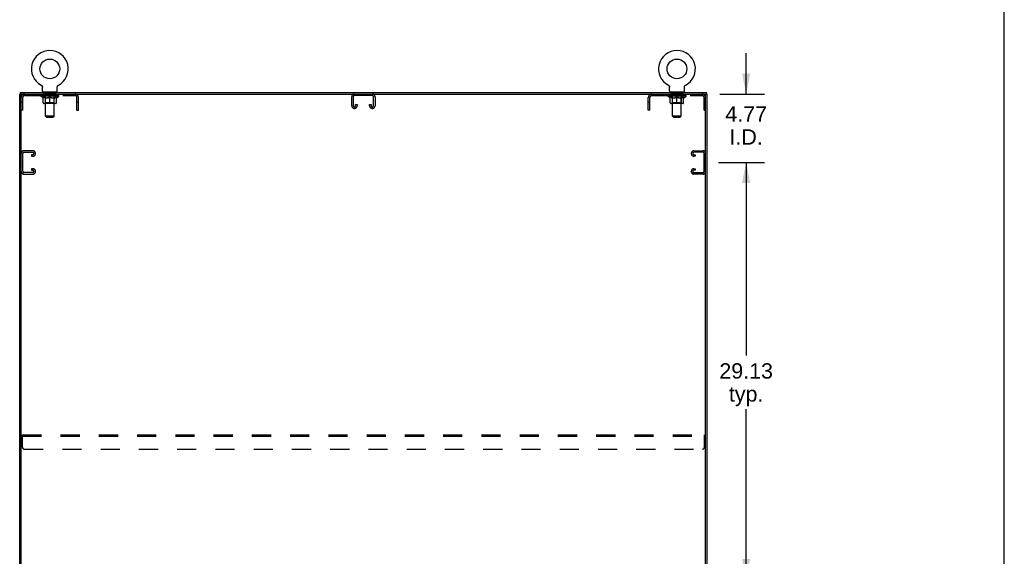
# Model space of a CAD drawing. Header units: inches. Extents: x 0 to 243, y 0 to 157.
# Tile 17 of 17: x 174 to 243, y 82 to 120. Entities that reach past the tile are written whole.
import ezdxf

# ---------------------------------------------------------------- set-up
doc = ezdxf.new("R2010")
doc.units = ezdxf.units.IN
doc.header["$LTSCALE"] = 13.357143
doc.header["$MEASUREMENT"] = 0
doc.linetypes.add('HIDDEN', pattern=[0.2, 0.1, -0.1])
doc.layers.get('0').update_dxf_attribs({"linetype": 'CONTINUOUS'})
for name, color, linetype in [('02___PRT_ALL_AXES', 7, 'CONTINUOUS'), ('DEFAULT_2', 8, 'HIDDEN'), ('DIMENSIONS', 7, 'CONTINUOUS')]:
    doc.layers.add(name, color=color, linetype=linetype)
doc.styles.get("Standard").update_dxf_attribs({"font": 'arial.ttf'})
doc.dimstyles.new('DIMSTYLE_1', dxfattribs={"dimtxt": 1.071429, "dimasz": 1.428571, "dimexe": 0.09, "dimexo": 0.07, "dimgap": 0.0375, "dimtad": 0, "dimtih": 1, "dimtoh": 1, "dimzin": 4, "dimdsep": 46, "dimtxsty": 'Standard', "dimblk": '_FILLED', "dimblk1": '_FILLED', "dimblk2": '_FILLED', "dimcen": 0.09, "dimazin": 1, "dimtfac": 1, "dimtdec": 3, "dimtofl": 0, "dimtmove": 0, "dimatfit": 3, "dimldrblk": '_FILLED', "dimfxl": 1, "dimtolj": 1, "dimtzin": 4, "dimarcsym": 0})

# ---------------------------------------------------------------- blocks, each defined once
blk = doc.blocks.new('_FILLED')
at = {"color": 0, "linetype": 'ByBlock'}
blk.add_solid([(0, 0), (-1, 0.2), (-1, -0.2)], dxfattribs=at)
blk = doc.blocks.new('*D6')
at = {"layer": 'DIMENSIONS', "color": 2, "linetype": 'Continuous'}
for p, q in [((222.895, 109.689), (226.116, 109.689)), ((224.831, 109.689), (224.831, 96.198)), ((224.831, 80.564), (224.831, 92.448)), ((222.895, 80.564), (226.116, 80.564))]:
    blk.add_line(p, q, dxfattribs=at)
at = {"layer": 'DIMENSIONS', "color": 2, "linetype": 'Continuous', "xscale": 1.4285714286, "yscale": 1.4285714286, "zscale": 1.4285714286}
for p, rotation in [((224.831, 109.689), 90), ((224.831, 80.564), 270)]:
    blk.add_blockref('_FILLED', p, dxfattribs=dict(at, rotation=rotation))
at = {"layer": 'DIMENSIONS', "color": 2, "linetype": 'Continuous', "insert": (224.831, 95.662), "char_height": 1.0714, "width": 3.74403, "attachment_point": 2, "line_spacing_factor": 0.9}
blk.add_mtext('29.13\\Ptyp.', dxfattribs=at)
blk = doc.blocks.new('*D7')
at = {"layer": 'DIMENSIONS', "color": 2, "linetype": 'Continuous'}
for p, q in [((224.831, 114.46), (224.831, 117.317)), ((222.988, 114.46), (226.116, 114.46)), ((222.895, 109.689), (226.116, 109.689)), ((224.831, 109.689), (224.831, 106.832))]:
    blk.add_line(p, q, dxfattribs=at)
at = {"layer": 'DIMENSIONS', "color": 2, "linetype": 'Continuous', "xscale": 1.4285714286, "yscale": 1.4285714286, "zscale": 1.4285714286}
for p, rotation in [((224.831, 114.46), 270), ((224.831, 109.689), 90)]:
    blk.add_blockref('_FILLED', p, dxfattribs=dict(at, rotation=rotation))
at = {"layer": 'DIMENSIONS', "color": 2, "linetype": 'Continuous', "insert": (224.831, 113.608), "char_height": 1.0714, "width": 2.91158, "attachment_point": 2, "line_spacing_factor": 0.9}
blk.add_mtext('4.77\\PI.D.', dxfattribs=at)

msp = doc.modelspace()

# ---------------------------------------------------------------- linework, layer by layer
at = {"color": 7, "linetype": 'Continuous'}
for p, q in [((242.857, 0), (242.857, 157.143)), ((175.607, 115.083), (175.607, 115.083)), ((175.607, 115.083), (175.612, 115.08)), ((175.61, 115.081), (175.608, 115.082)), ((175.612, 115.08), (175.616, 115.077)), ((175.616, 115.077), (175.621, 115.075)), ((175.62, 115.075), (175.625, 115.072)), ((175.625, 115.072), (175.629, 115.068)), ((175.629, 115.069), (175.633, 115.065)), ((175.633, 115.065), (175.637, 115.062)), ((175.637, 115.062), (175.641, 115.058)), ((175.641, 115.058), (175.644, 115.054)), ((175.644, 115.054), (175.648, 115.051)), ((175.648, 115.051), (175.651, 115.047)), ((175.651, 115.047), (175.655, 115.042)), ((175.654, 115.043), (175.658, 115.038)), ((175.658, 115.038), (175.661, 115.034)), ((175.66, 115.034), (175.663, 115.029)), ((175.663, 115.03), (175.666, 115.025)), ((175.666, 115.025), (175.668, 115.02)), ((175.668, 115.02), (175.671, 115.016)), ((175.671, 115.016), (175.673, 115.011)), ((175.673, 115.011), (175.675, 115.006)), ((175.675, 115.006), (175.676, 115.001)), ((175.676, 115.001), (175.678, 114.996)), ((175.678, 114.996), (175.679, 114.991)), ((175.679, 114.991), (175.681, 114.986)), ((175.681, 114.986), (175.682, 114.981)), ((175.682, 114.981), (175.682, 114.976)), ((175.684, 114.96), (175.684, 114.955)), ((175.684, 114.663), (175.684, 114.955)), ((176.73, 114.965), (176.731, 114.97)), ((176.73, 114.663), (176.73, 114.955)), ((176.731, 114.976), (176.732, 114.981)), ((176.731, 114.97), (176.731, 114.976)), ((176.732, 114.981), (176.733, 114.986)), ((176.733, 114.986), (176.734, 114.991)), ((176.734, 114.991), (176.736, 114.996)), ((176.736, 114.996), (176.737, 115.001)), ((176.737, 115.001), (176.739, 115.006)), ((176.739, 115.006), (176.741, 115.011)), ((176.741, 115.011), (176.743, 115.016)), ((176.743, 115.016), (176.745, 115.02)), ((176.745, 115.02), (176.748, 115.025)), ((176.748, 115.025), (176.75, 115.03)), ((176.75, 115.029), (176.753, 115.034)), ((176.753, 115.034), (176.756, 115.038)), ((176.756, 115.038), (176.759, 115.043)), ((176.759, 115.042), (176.762, 115.047)), ((176.762, 115.047), (176.766, 115.051)), ((176.766, 115.051), (176.769, 115.054)), ((176.769, 115.054), (176.773, 115.058)), ((176.773, 115.058), (176.777, 115.062)), ((176.777, 115.062), (176.781, 115.065)), ((176.781, 115.065), (176.785, 115.069)), ((176.785, 115.068), (176.789, 115.072)), ((176.789, 115.072), (176.793, 115.075)), ((176.793, 115.075), (176.798, 115.077)), ((176.797, 115.077), (176.802, 115.08)), ((176.798, 115.077), (176.799, 115.078)), ((176.802, 115.08), (176.806, 115.083)), ((176.805, 115.082), (176.803, 115.081)), ((176.807, 115.083), (176.806, 115.083)), ((219.399, 115.083), (219.399, 115.083)), ((219.399, 115.083), (219.404, 115.08)), ((219.402, 115.081), (219.4, 115.082)), ((219.404, 115.08), (219.408, 115.077)), ((219.408, 115.077), (219.413, 115.075)), ((219.412, 115.075), (219.417, 115.072)), ((219.417, 115.072), (219.421, 115.068)), ((219.421, 115.069), (219.425, 115.065)), ((219.425, 115.065), (219.429, 115.062)), ((219.429, 115.062), (219.433, 115.058)), ((219.433, 115.058), (219.436, 115.054)), ((219.436, 115.054), (219.44, 115.051)), ((219.44, 115.051), (219.443, 115.047)), ((219.443, 115.047), (219.447, 115.042)), ((219.446, 115.043), (219.45, 115.038)), ((219.45, 115.038), (219.453, 115.034)), ((219.452, 115.034), (219.455, 115.029)), ((219.455, 115.03), (219.458, 115.025)), ((219.458, 115.025), (219.46, 115.02)), ((219.46, 115.02), (219.463, 115.016)), ((219.463, 115.016), (219.465, 115.011)), ((219.465, 115.011), (219.467, 115.006)), ((219.467, 115.006), (219.468, 115.001)), ((219.468, 115.001), (219.47, 114.996)), ((219.47, 114.996), (219.471, 114.991)), ((219.471, 114.991), (219.473, 114.986)), ((219.473, 114.986), (219.474, 114.981)), ((219.474, 114.981), (219.474, 114.976)), ((219.476, 114.96), (219.476, 114.955)), ((219.476, 114.663), (219.476, 114.955)), ((220.522, 114.965), (220.523, 114.97)), ((220.522, 114.663), (220.522, 114.955)), ((220.523, 114.976), (220.524, 114.981)), ((220.523, 114.97), (220.523, 114.976)), ((220.524, 114.981), (220.525, 114.986)), ((220.525, 114.986), (220.526, 114.991)), ((220.526, 114.991), (220.528, 114.996)), ((220.528, 114.996), (220.529, 115.001)), ((220.529, 115.001), (220.531, 115.006)), ((220.531, 115.006), (220.533, 115.011)), ((220.533, 115.011), (220.535, 115.016)), ((220.535, 115.016), (220.537, 115.02)), ((220.537, 115.02), (220.54, 115.025)), ((220.54, 115.025), (220.542, 115.03)), ((220.542, 115.029), (220.545, 115.034)), ((220.548, 115.038), (220.551, 115.042)), ((220.551, 115.042), (220.554, 115.047)), ((220.554, 115.047), (220.558, 115.051)), ((220.558, 115.051), (220.561, 115.054)), ((220.561, 115.054), (220.565, 115.058)), ((220.569, 115.062), (220.573, 115.065)), ((220.573, 115.065), (220.577, 115.069)), ((220.577, 115.068), (220.581, 115.072)), ((220.581, 115.072), (220.585, 115.075)), ((220.585, 115.075), (220.59, 115.077)), ((220.589, 115.077), (220.594, 115.08)), ((220.59, 115.077), (220.591, 115.078)), ((220.594, 115.08), (220.598, 115.083)), ((220.597, 115.082), (220.595, 115.081)), ((174.217, 114.46), (174.103, 114.46)), ((174.155, 114.46), (174.155, 114.564)), ((174.207, 42.73), (174.207, 114.46)), ((174.269, 114.46), (221.936, 114.46)), ((175.707, 114.594), (175.707, 114.564)), ((176.707, 114.594), (175.707, 114.594)), ((176.707, 114.594), (176.707, 114.564)), ((219.499, 114.594), (219.499, 114.564)), ((220.499, 114.594), (219.499, 114.594)), ((220.499, 114.594), (220.499, 114.564)), ((221.988, 114.46), (222.103, 114.46)), ((221.999, 42.668), (221.999, 114.397)), ((222.051, 114.46), (222.051, 114.564))]:
    msp.add_line(p, q, dxfattribs=at)
at = {"color": 3, "linetype": 'Continuous'}
for p, q in [((174.103, 42.668), (174.103, 114.46)), ((174.155, 114.564), (222.051, 114.564)), ((222.103, 42.668), (222.103, 114.46))]:
    msp.add_line(p, q, dxfattribs=at)
at = {"color": 7, "linetype": 'Continuous'}
for points in [[(175.682, 114.976), (175.683, 114.97), (175.683, 114.965)], [(175.683, 114.97), (175.683, 114.965), (175.684, 114.96)], [(176.73, 114.955), (176.73, 114.96), (176.73, 114.965)], [(176.73, 114.955), (176.73, 114.96), (176.73, 114.965)], [(219.474, 114.976), (219.475, 114.97), (219.475, 114.965)], [(219.475, 114.97), (219.475, 114.965), (219.476, 114.96)], [(220.522, 114.955), (220.522, 114.96), (220.522, 114.965)], [(220.522, 114.955), (220.522, 114.96), (220.522, 114.965)], [(220.545, 115.034), (220.548, 115.038), (220.551, 115.043)], [(220.565, 115.058), (220.569, 115.062), (220.573, 115.065)]]:
    msp.add_lwpolyline(points, dxfattribs=at)
for centre in [(176.207, 116.222), (219.999, 116.222)]:
    msp.add_circle(centre, 0.688, dxfattribs=at)
for centre, radius, start, end in [((176.207, 116.222), 1.288, 297.70046, 242.29954), ((219.999, 116.222), 1.288, 297.70046, 242.29954), ((174.269, 114.397), 0.0625, 90, 180), ((175.753, 114.663), 0.069, 180, 270), ((176.661, 114.663), 0.069, 270, 360), ((219.545, 114.663), 0.069, 180, 270), ((220.453, 114.663), 0.069, 270, 360), ((221.936, 114.397), 0.0625, 0, 90)]:
    msp.add_arc(centre, radius, start, end, dxfattribs=at)
at = {"layer": '02___PRT_ALL_AXES', "color": 8, "linetype": 'HIDDEN'}
for p, q in [((175.769, 114.356), (175.769, 114.46)), ((176.644, 114.46), (175.769, 114.46)), ((176.644, 114.356), (175.769, 114.356)), ((176.644, 114.356), (176.644, 114.46)), ((219.561, 114.356), (219.561, 114.46)), ((220.436, 114.46), (219.561, 114.46)), ((220.436, 114.356), (219.561, 114.356)), ((220.436, 114.356), (220.436, 114.46))]:
    msp.add_line(p, q, dxfattribs=at)
at = {"layer": 'DEFAULT_2', "color": 8, "linetype": 'HIDDEN'}
for p, q in [((175.607, 115.083), (175.607, 115.083)), ((175.615, 115.078), (175.616, 115.077)), ((176.806, 115.083), (176.807, 115.083)), ((219.407, 115.078), (219.408, 115.077)), ((220.599, 115.083), (220.598, 115.083)), ((220.598, 115.083), (220.599, 115.083)), ((174.311, 113.335), (174.311, 114.213)), ((174.453, 114.356), (177.96, 114.356)), ((175.574, 114.317), (175.574, 114.364)), ((175.733, 114.206), (175.574, 114.317)), ((176.84, 114.317), (175.574, 114.317)), ((175.583, 114.357), (175.583, 114.364)), ((175.592, 114.354), (175.592, 114.357)), ((175.592, 114.354), (176.822, 114.354)), ((175.601, 114.354), (175.601, 114.357)), ((175.602, 114.354), (175.602, 114.357)), ((175.612, 114.357), (175.612, 114.364)), ((175.628, 114.354), (175.628, 114.357)), ((175.63, 114.354), (175.63, 114.357)), ((175.658, 114.357), (175.658, 114.364)), ((175.673, 114.354), (175.673, 114.357)), ((175.676, 114.354), (175.676, 114.357)), ((175.88, 114.357), (175.679, 114.357)), ((175.722, 114.357), (175.722, 114.364)), ((175.723, 114.354), (175.723, 114.357)), ((175.724, 114.354), (175.724, 114.357)), ((175.727, 114.354), (175.727, 114.357)), ((175.733, 114.206), (175.743, 114.206)), ((175.734, 114.354), (175.734, 114.357)), ((175.734, 114.354), (175.734, 114.357)), ((175.737, 114.354), (175.737, 114.357)), ((175.741, 114.354), (175.741, 114.358)), ((175.743, 113.843), (175.743, 114.249)), ((175.745, 114.354), (175.745, 114.357)), ((175.759, 114.354), (175.759, 114.357)), ((175.777, 114.354), (175.777, 114.357)), ((175.778, 114.354), (175.778, 114.36)), ((175.798, 114.354), (175.798, 114.357)), ((175.798, 114.354), (175.798, 114.357)), ((175.8, 114.357), (175.8, 114.364)), ((175.809, 114.354), (175.809, 114.357)), ((175.814, 114.354), (175.814, 114.357)), ((175.823, 114.354), (175.823, 114.357)), ((175.834, 114.354), (175.834, 114.361)), ((175.85, 114.354), (175.85, 114.357)), ((175.853, 114.354), (175.853, 114.357)), ((175.88, 114.354), (175.88, 114.357)), ((175.947, 114.357), (175.885, 114.357)), ((175.886, 114.206), (176.066, 114.206)), ((175.89, 114.357), (175.89, 114.364)), ((175.894, 114.594), (175.894, 114.564)), ((175.894, 113.845), (175.894, 114.314)), ((175.897, 114.354), (175.897, 114.357)), ((175.902, 114.354), (175.902, 114.357)), ((175.907, 112.913), (175.907, 114.559)), ((175.908, 114.354), (175.908, 114.362)), ((175.912, 114.354), (175.912, 114.357)), ((175.923, 114.354), (175.923, 114.357)), ((175.947, 114.354), (175.947, 114.357)), ((176.022, 114.357), (175.963, 114.357)), ((175.983, 114.354), (175.983, 114.357)), ((175.99, 114.357), (175.99, 114.364)), ((175.994, 114.354), (175.994, 114.357)), ((175.996, 114.354), (175.996, 114.363)), ((175.999, 114.354), (175.999, 114.357)), ((176.006, 114.354), (176.006, 114.357)), ((176.022, 114.354), (176.022, 114.357)), ((176.102, 114.357), (176.048, 114.357)), ((176.061, 114.354), (176.061, 114.357)), ((176.092, 114.357), (176.17, 114.362)), ((176.097, 114.357), (176.097, 114.364)), ((176.097, 114.357), (176.097, 114.364)), ((176.097, 114.364), (176.097, 114.364)), ((176.097, 114.354), (176.097, 114.357)), ((176.101, 114.354), (176.101, 114.358)), ((176.102, 114.354), (176.102, 114.357)), ((176.103, 114.354), (176.103, 114.357)), ((176.138, 114.357), (176.202, 114.357)), ((176.143, 114.354), (176.143, 114.357)), ((176.149, 114.357), (176.149, 114.36)), ((176.17, 114.357), (176.17, 114.362)), ((176.186, 114.354), (176.186, 114.357)), ((176.204, 114.357), (176.204, 114.357)), ((176.204, 114.354), (176.204, 114.357)), ((176.204, 114.354), (176.204, 114.357)), ((176.207, 114.357), (176.207, 114.364)), ((176.207, 114.364), (176.321, 114.357)), ((176.207, 113.806), (176.207, 114.249)), ((176.209, 114.354), (176.209, 114.357)), ((176.209, 114.357), (176.21, 114.357)), ((176.21, 114.354), (176.21, 114.357)), ((176.228, 114.354), (176.228, 114.357)), ((176.228, 114.357), (176.276, 114.357)), ((176.27, 114.354), (176.27, 114.357)), ((176.311, 114.354), (176.311, 114.357)), ((176.311, 114.354), (176.311, 114.357)), ((176.311, 114.357), (176.366, 114.357)), ((176.312, 114.354), (176.312, 114.358)), ((176.316, 114.357), (176.316, 114.364)), ((176.316, 114.364), (176.317, 114.364)), ((176.316, 114.354), (176.316, 114.357)), ((176.317, 114.357), (176.317, 114.364)), ((176.348, 114.206), (176.528, 114.206)), ((176.353, 114.354), (176.353, 114.357)), ((176.392, 114.354), (176.392, 114.357)), ((176.392, 114.357), (176.451, 114.357)), ((176.407, 114.354), (176.407, 114.357)), ((176.415, 114.354), (176.415, 114.357)), ((176.417, 114.354), (176.417, 114.363)), ((176.42, 114.354), (176.42, 114.357)), ((176.423, 114.357), (176.423, 114.364)), ((176.431, 114.354), (176.431, 114.357)), ((176.467, 114.354), (176.467, 114.357)), ((176.467, 114.357), (176.529, 114.357)), ((176.491, 114.354), (176.491, 114.357)), ((176.502, 114.354), (176.502, 114.357)), ((176.506, 114.354), (176.506, 114.362)), ((176.507, 112.913), (176.507, 114.559)), ((176.512, 114.354), (176.512, 114.357)), ((176.517, 114.354), (176.517, 114.357)), ((176.519, 114.594), (176.519, 114.564)), ((176.52, 113.845), (176.52, 114.314)), ((176.523, 114.357), (176.523, 114.364)), ((176.534, 114.354), (176.534, 114.357)), ((176.534, 114.357), (176.735, 114.357)), ((176.561, 114.354), (176.561, 114.357)), ((176.564, 114.354), (176.564, 114.357)), ((176.579, 114.354), (176.579, 114.361)), ((176.591, 114.354), (176.591, 114.357)), ((176.6, 114.354), (176.6, 114.357)), ((176.604, 114.354), (176.604, 114.357)), ((176.614, 114.357), (176.614, 114.364)), ((176.615, 114.354), (176.615, 114.357)), ((176.615, 114.354), (176.615, 114.357)), ((176.636, 114.354), (176.636, 114.36)), ((176.636, 114.354), (176.636, 114.357)), ((176.654, 114.354), (176.654, 114.357)), ((176.669, 114.354), (176.669, 114.357)), ((176.67, 113.843), (176.67, 114.249)), ((176.67, 114.206), (176.681, 114.206)), ((176.673, 114.354), (176.673, 114.358)), ((176.676, 114.354), (176.676, 114.357)), ((176.68, 114.354), (176.68, 114.357)), ((176.68, 114.354), (176.68, 114.357)), ((176.681, 114.206), (176.84, 114.317)), ((176.687, 114.354), (176.687, 114.357)), ((176.69, 114.354), (176.69, 114.357)), ((176.691, 114.354), (176.691, 114.357)), ((176.692, 114.357), (176.692, 114.364)), ((176.738, 114.354), (176.738, 114.357)), ((176.741, 114.354), (176.741, 114.357)), ((176.755, 114.357), (176.755, 114.364)), ((176.784, 114.354), (176.784, 114.357)), ((176.786, 114.354), (176.786, 114.357)), ((176.802, 114.357), (176.802, 114.364)), ((176.812, 114.354), (176.812, 114.357)), ((176.813, 114.354), (176.813, 114.357)), ((176.822, 114.354), (176.822, 114.357)), ((176.83, 114.357), (176.83, 114.364)), ((176.84, 114.317), (176.84, 114.364)), ((178.103, 113.335), (178.103, 114.213)), ((178.207, 113.335), (178.207, 114.213)), ((197.29, 113.64), (197.29, 114.28)), ((197.394, 114.266), (197.394, 113.654)), ((198.721, 114.356), (197.484, 114.356)), ((198.811, 113.654), (198.811, 114.266)), ((198.915, 114.28), (198.915, 113.64)), ((217.999, 113.335), (217.999, 114.213)), ((218.103, 113.335), (218.103, 114.213)), ((218.245, 114.356), (221.752, 114.356)), ((219.366, 114.317), (219.366, 114.364)), ((220.632, 114.317), (219.366, 114.317)), ((219.525, 114.206), (219.366, 114.317)), ((219.375, 114.357), (219.375, 114.364)), ((219.384, 114.354), (219.384, 114.357)), ((219.384, 114.354), (220.614, 114.354)), ((219.393, 114.354), (219.393, 114.357)), ((219.394, 114.354), (219.394, 114.357)), ((219.404, 114.357), (219.404, 114.364)), ((219.42, 114.354), (219.42, 114.357)), ((219.422, 114.354), (219.422, 114.357)), ((219.45, 114.357), (219.45, 114.364)), ((219.465, 114.354), (219.465, 114.357)), ((219.468, 114.354), (219.468, 114.357)), ((219.672, 114.357), (219.471, 114.357)), ((219.514, 114.357), (219.514, 114.364)), ((219.515, 114.354), (219.515, 114.357)), ((219.516, 114.354), (219.516, 114.357)), ((219.519, 114.354), (219.519, 114.357)), ((219.525, 114.206), (219.535, 114.206)), ((219.526, 114.354), (219.526, 114.357)), ((219.526, 114.354), (219.526, 114.357)), ((219.529, 114.354), (219.529, 114.357)), ((219.533, 114.354), (219.533, 114.358)), ((219.535, 113.843), (219.535, 114.249)), ((219.537, 114.354), (219.537, 114.357)), ((219.551, 114.354), (219.551, 114.357)), ((219.569, 114.354), (219.569, 114.357)), ((219.57, 114.354), (219.57, 114.36)), ((219.59, 114.354), (219.59, 114.357)), ((219.59, 114.354), (219.59, 114.357)), ((219.592, 114.357), (219.592, 114.364)), ((219.601, 114.354), (219.601, 114.357)), ((219.606, 114.354), (219.606, 114.357)), ((219.615, 114.354), (219.615, 114.357)), ((219.626, 114.354), (219.626, 114.361)), ((219.642, 114.354), (219.642, 114.357)), ((219.645, 114.354), (219.645, 114.357)), ((219.672, 114.354), (219.672, 114.357)), ((219.739, 114.357), (219.677, 114.357)), ((219.678, 114.206), (219.858, 114.206)), ((219.682, 114.357), (219.682, 114.364)), ((219.686, 114.594), (219.686, 114.564)), ((219.686, 113.845), (219.686, 114.314)), ((219.689, 114.354), (219.689, 114.357)), ((219.694, 114.354), (219.694, 114.357)), ((219.699, 112.913), (219.699, 114.559)), ((219.7, 114.354), (219.7, 114.362)), ((219.704, 114.354), (219.704, 114.357)), ((219.715, 114.354), (219.715, 114.357)), ((219.739, 114.354), (219.739, 114.357)), ((219.814, 114.357), (219.755, 114.357)), ((219.775, 114.354), (219.775, 114.357)), ((219.782, 114.357), (219.782, 114.364)), ((219.786, 114.354), (219.786, 114.357)), ((219.788, 114.354), (219.788, 114.363)), ((219.791, 114.354), (219.791, 114.357)), ((219.798, 114.354), (219.798, 114.357)), ((219.814, 114.354), (219.814, 114.357)), ((219.894, 114.357), (219.84, 114.357)), ((219.853, 114.354), (219.853, 114.357)), ((219.884, 114.357), (219.962, 114.362)), ((219.889, 114.357), (219.889, 114.364)), ((219.889, 114.357), (219.889, 114.364)), ((219.889, 114.364), (219.889, 114.364)), ((219.889, 114.354), (219.889, 114.357)), ((219.893, 114.354), (219.893, 114.358)), ((219.894, 114.354), (219.894, 114.357)), ((219.895, 114.354), (219.895, 114.357)), ((219.93, 114.357), (219.994, 114.357)), ((219.935, 114.354), (219.935, 114.357)), ((219.941, 114.357), (219.941, 114.36)), ((219.962, 114.357), (219.962, 114.362)), ((219.978, 114.354), (219.978, 114.357)), ((219.996, 114.357), (219.996, 114.357)), ((219.996, 114.354), (219.996, 114.357)), ((219.996, 114.354), (219.996, 114.357)), ((219.999, 114.357), (219.999, 114.364)), ((219.999, 114.364), (220.113, 114.357)), ((219.999, 113.806), (219.999, 114.249)), ((220.001, 114.354), (220.001, 114.357)), ((220.001, 114.357), (220.002, 114.357)), ((220.002, 114.354), (220.002, 114.357)), ((220.02, 114.354), (220.02, 114.357)), ((220.02, 114.357), (220.068, 114.357)), ((220.062, 114.354), (220.062, 114.357)), ((220.103, 114.354), (220.103, 114.357)), ((220.103, 114.354), (220.103, 114.357)), ((220.103, 114.357), (220.158, 114.357)), ((220.104, 114.354), (220.104, 114.358)), ((220.108, 114.357), (220.108, 114.364)), ((220.108, 114.364), (220.109, 114.364)), ((220.108, 114.354), (220.108, 114.357)), ((220.109, 114.357), (220.109, 114.364)), ((220.14, 114.206), (220.32, 114.206)), ((220.145, 114.354), (220.145, 114.357)), ((220.184, 114.354), (220.184, 114.357)), ((220.184, 114.357), (220.243, 114.357)), ((220.199, 114.354), (220.199, 114.357)), ((220.207, 114.354), (220.207, 114.357)), ((220.209, 114.354), (220.209, 114.363)), ((220.212, 114.354), (220.212, 114.357)), ((220.215, 114.357), (220.215, 114.364)), ((220.223, 114.354), (220.223, 114.357)), ((220.259, 114.354), (220.259, 114.357)), ((220.259, 114.357), (220.321, 114.357)), ((220.283, 114.354), (220.283, 114.357)), ((220.294, 114.354), (220.294, 114.357)), ((220.298, 114.354), (220.298, 114.362)), ((220.299, 112.913), (220.299, 114.559)), ((220.304, 114.354), (220.304, 114.357)), ((220.309, 114.354), (220.309, 114.357)), ((220.311, 114.594), (220.311, 114.564)), ((220.312, 113.845), (220.312, 114.314)), ((220.315, 114.357), (220.315, 114.364)), ((220.326, 114.354), (220.326, 114.357)), ((220.326, 114.357), (220.527, 114.357)), ((220.353, 114.354), (220.353, 114.357)), ((220.356, 114.354), (220.356, 114.357)), ((220.371, 114.354), (220.371, 114.361)), ((220.383, 114.354), (220.383, 114.357)), ((220.392, 114.354), (220.392, 114.357)), ((220.396, 114.354), (220.396, 114.357)), ((220.406, 114.357), (220.406, 114.364)), ((220.407, 114.354), (220.407, 114.357)), ((220.407, 114.354), (220.407, 114.357)), ((220.428, 114.354), (220.428, 114.36)), ((220.428, 114.354), (220.428, 114.357)), ((220.446, 114.354), (220.446, 114.357)), ((220.461, 114.354), (220.461, 114.357)), ((220.462, 113.843), (220.462, 114.249)), ((220.462, 114.206), (220.473, 114.206)), ((220.465, 114.354), (220.465, 114.358)), ((220.468, 114.354), (220.468, 114.357)), ((220.472, 114.354), (220.472, 114.357)), ((220.472, 114.354), (220.472, 114.357)), ((220.473, 114.206), (220.632, 114.317)), ((220.479, 114.354), (220.479, 114.357)), ((220.482, 114.354), (220.482, 114.357)), ((220.483, 114.354), (220.483, 114.357)), ((220.484, 114.357), (220.484, 114.364)), ((220.53, 114.354), (220.53, 114.357)), ((220.533, 114.354), (220.533, 114.357)), ((220.547, 114.357), (220.547, 114.364)), ((220.576, 114.354), (220.576, 114.357)), ((220.578, 114.354), (220.578, 114.357)), ((220.594, 114.357), (220.594, 114.364)), ((220.604, 114.354), (220.604, 114.357)), ((220.605, 114.354), (220.605, 114.357)), ((220.614, 114.354), (220.614, 114.357)), ((220.622, 114.357), (220.622, 114.364)), ((220.632, 114.317), (220.632, 114.364)), ((221.895, 113.335), (221.895, 114.213)), ((174.311, 113.865), (174.207, 113.865)), ((176.633, 113.806), (175.78, 113.806)), ((175.894, 113.845), (175.854, 113.806)), ((176.52, 113.845), (175.894, 113.845)), ((176.52, 113.845), (176.559, 113.806)), ((178.207, 113.865), (178.103, 113.865)), ((197.485, 113.46), (197.47, 113.46)), ((197.561, 113.654), (197.561, 113.741)), ((197.561, 113.741), (197.665, 113.741)), ((197.665, 113.741), (197.665, 113.64)), ((198.54, 113.64), (198.54, 113.741)), ((198.54, 113.741), (198.644, 113.741)), ((198.644, 113.741), (198.644, 113.654)), ((198.735, 113.46), (198.72, 113.46)), ((218.103, 113.865), (217.999, 113.865)), ((220.425, 113.806), (219.572, 113.806)), ((219.686, 113.845), (219.646, 113.806)), ((220.312, 113.845), (219.686, 113.845)), ((220.312, 113.845), (220.351, 113.806)), ((221.999, 113.865), (221.895, 113.865)), ((174.311, 113.335), (174.207, 113.335)), ((175.976, 112.844), (175.907, 112.913)), ((176.507, 112.913), (175.907, 112.913)), ((175.976, 112.844), (176.438, 112.844)), ((176.438, 112.844), (176.507, 112.913)), ((178.103, 113.335), (178.207, 113.335)), ((218.103, 113.335), (217.999, 113.335)), ((220.299, 112.913), (219.699, 112.913)), ((219.768, 112.844), (219.699, 112.913)), ((219.768, 112.844), (220.23, 112.844)), ((220.23, 112.844), (220.299, 112.913)), ((221.895, 113.335), (221.999, 113.335)), ((174.311, 109.07), (174.311, 110.307)), ((175.027, 110.501), (174.387, 110.501)), ((174.401, 110.397), (175.013, 110.397)), ((174.926, 110.23), (174.926, 110.126)), ((175.013, 110.23), (174.926, 110.23)), ((174.926, 110.126), (175.027, 110.126)), ((175.207, 110.306), (175.207, 110.321)), ((220.999, 110.306), (220.999, 110.321)), ((221.179, 110.501), (221.819, 110.501)), ((221.28, 110.126), (221.179, 110.126)), ((221.805, 110.397), (221.193, 110.397)), ((221.193, 110.23), (221.28, 110.23)), ((221.28, 110.23), (221.28, 110.126)), ((221.895, 109.07), (221.895, 110.307)), ((174.387, 108.876), (175.027, 108.876)), ((175.013, 108.98), (174.401, 108.98)), ((174.926, 109.251), (174.926, 109.147)), ((175.027, 109.251), (174.926, 109.251)), ((174.926, 109.147), (175.013, 109.147)), ((175.207, 109.056), (175.207, 109.071)), ((220.999, 109.056), (220.999, 109.071)), ((221.179, 109.251), (221.28, 109.251)), ((221.819, 108.876), (221.179, 108.876)), ((221.28, 109.147), (221.193, 109.147)), ((221.193, 108.98), (221.805, 108.98)), ((221.28, 109.251), (221.28, 109.147)), ((174.29, 89.793), (174.29, 90.668)), ((174.29, 90.668), (221.915, 90.668)), ((174.29, 90.564), (221.915, 90.564)), ((221.915, 89.793), (221.915, 90.668)), ((174.415, 89.668), (221.79, 89.668))]:
    msp.add_line(p, q, dxfattribs=at)
for points in [[(175.893, 114.206), (175.869, 114.21), (175.844, 114.216), (175.819, 114.223), (175.794, 114.23), (175.769, 114.239), (175.743, 114.249)], [(175.743, 114.248), (175.768, 114.239), (175.792, 114.23), (175.816, 114.222), (175.839, 114.216), (175.862, 114.21), (175.886, 114.206)], [(176.207, 114.249), (176.181, 114.239), (176.155, 114.23), (176.13, 114.223), (176.105, 114.216), (176.08, 114.21), (176.056, 114.206)], [(176.066, 114.206), (176.089, 114.21), (176.112, 114.216), (176.135, 114.222), (176.159, 114.23), (176.183, 114.238), (176.207, 114.248)], [(176.358, 114.206), (176.333, 114.21), (176.308, 114.216), (176.283, 114.223), (176.258, 114.231), (176.233, 114.239), (176.207, 114.249)], [(176.207, 114.248), (176.231, 114.238), (176.255, 114.23), (176.279, 114.222), (176.302, 114.216), (176.325, 114.21), (176.348, 114.206)], [(176.67, 114.249), (176.645, 114.239), (176.619, 114.23), (176.594, 114.222), (176.569, 114.216), (176.545, 114.21), (176.52, 114.206)], [(176.528, 114.206), (176.551, 114.21), (176.575, 114.216), (176.598, 114.223), (176.622, 114.23), (176.646, 114.239), (176.67, 114.248)], [(219.685, 114.206), (219.661, 114.21), (219.636, 114.216), (219.611, 114.223), (219.586, 114.23), (219.561, 114.239), (219.535, 114.249)], [(219.535, 114.248), (219.56, 114.239), (219.584, 114.23), (219.608, 114.222), (219.631, 114.216), (219.654, 114.21), (219.678, 114.206)], [(219.999, 114.249), (219.973, 114.239), (219.947, 114.23), (219.922, 114.223), (219.897, 114.216), (219.872, 114.21), (219.848, 114.206)], [(219.858, 114.206), (219.881, 114.21), (219.904, 114.216), (219.927, 114.222), (219.951, 114.23), (219.975, 114.238), (219.999, 114.248)], [(220.15, 114.206), (220.125, 114.21), (220.1, 114.216), (220.075, 114.223), (220.05, 114.231), (220.025, 114.239), (219.999, 114.249)], [(219.999, 114.248), (220.023, 114.238), (220.047, 114.23), (220.071, 114.222), (220.094, 114.216), (220.117, 114.21), (220.14, 114.206)], [(220.462, 114.249), (220.437, 114.239), (220.411, 114.23), (220.386, 114.222), (220.361, 114.216), (220.337, 114.21), (220.312, 114.206)], [(220.32, 114.206), (220.343, 114.21), (220.367, 114.216), (220.39, 114.223), (220.414, 114.23), (220.438, 114.239), (220.462, 114.248)]]:
    msp.add_lwpolyline(points, dxfattribs=at)
for centre, radius, start, end in [((174.453, 114.213), 0.246, 90, 180), ((174.453, 114.213), 0.142, 90, 180), ((175.854, 114.314), 0.0398, 0, 90), ((175.872, 114.559), 0.0345, 0, 90), ((176.541, 114.559), 0.0345, 90, 180), ((176.559, 114.314), 0.0398, 90, 180), ((177.96, 114.213), 0.246, 0, 90), ((177.96, 114.213), 0.142, 0, 90), ((197.47, 114.28), 0.18, 90, 180), ((197.484, 114.266), 0.09, 90, 180), ((198.721, 114.266), 0.09, 0, 90), ((198.735, 114.28), 0.18, 0, 90), ((218.245, 114.213), 0.246, 90, 180), ((218.245, 114.213), 0.142, 90, 180), ((219.646, 114.314), 0.0398, 0, 90), ((219.664, 114.559), 0.0345, 0, 90), ((220.333, 114.559), 0.0345, 90, 180), ((220.351, 114.314), 0.0398, 90, 180), ((221.752, 114.213), 0.246, 0, 90), ((221.752, 114.213), 0.142, 0, 90), ((175.78, 113.843), 0.0371, 180, 270), ((176.633, 113.843), 0.0371, 270, 360), ((197.47, 113.64), 0.18, 180, 270), ((197.484, 113.654), 0.09, 180, 270), ((197.471, 113.654), 0.09, 278.21921, 360), ((197.485, 113.64), 0.18, 270, 360), ((198.72, 113.64), 0.18, 180, 270), ((198.734, 113.654), 0.09, 180, 270), ((198.721, 113.654), 0.09, 278.21921, 360), ((198.735, 113.64), 0.18, 270, 360), ((219.572, 113.843), 0.0371, 180, 270), ((220.425, 113.843), 0.0371, 270, 360), ((174.387, 110.321), 0.18, 90, 180), ((174.401, 110.307), 0.09, 90, 180), ((175.013, 110.307), 0.09, 0, 90), ((175.013, 110.32), 0.09, 270, 351.78079), ((175.027, 110.321), 0.18, 0, 90), ((175.027, 110.306), 0.18, 270, 360), ((221.179, 110.321), 0.18, 90, 180), ((221.179, 110.306), 0.18, 180, 270), ((221.193, 110.307), 0.09, 90, 180), ((221.193, 110.32), 0.09, 188.21921, 270), ((221.805, 110.307), 0.09, 0, 90), ((221.819, 110.321), 0.18, 0, 90), ((174.387, 109.056), 0.18, 180, 270), ((174.401, 109.07), 0.09, 180, 270), ((175.013, 109.057), 0.09, 0, 90), ((175.013, 109.07), 0.09, 270, 351.78079), ((175.027, 109.071), 0.18, 0, 90), ((175.027, 109.056), 0.18, 270, 360), ((221.179, 109.071), 0.18, 90, 180), ((221.179, 109.056), 0.18, 180, 270), ((221.193, 109.057), 0.09, 90, 180), ((221.193, 109.07), 0.09, 188.21921, 270), ((221.805, 109.07), 0.09, 270, 360), ((221.819, 109.056), 0.18, 270, 360), ((174.415, 89.793), 0.125, 180, 270), ((221.79, 89.793), 0.125, 270, 360)]:
    msp.add_arc(centre, radius, start, end, dxfattribs=at)
for centre, major_axis, ratio, start_param, end_param in [((176.207, 114.364), (0.633, 0.007), 0.05963, 2.96643, 3.140963), ((175.554, 114.352), (0.198, 0), 0.060556, 0.430652, 1.470503), ((176.207, 114.364), (0.633, 0), 0.060556, -3.141593, -2.96706), ((175.554, 114.345), (0.198, 0.002), 0.05963, 1.376596, 1.469874), ((176.207, 114.364), (0.633, 0.013), 0.05688, 2.791345, 2.965878), ((175.529, 114.352), (0.198, 0.002), 0.05963, 0.25549, 1.295341), ((175.598, 114.352), (0.198, -0.002), 0.05963, 0.605815, 1.645666), ((176.207, 114.364), (0.633, -0.007), 0.05963, -2.96643, -2.791898), ((175.598, 114.345), (0.198, 0), 0.060556, 1.551758, 1.645036), ((175.529, 114.345), (0.198, 0.004), 0.05688, 1.20151, 1.294789), ((175.599, 114.348), (0.164, 0.002), 0.05963, 1.065228, 1.614276), ((175.579, 114.348), (0.164, 0.003), 0.05688, 0.890143, 1.43919), ((175.637, 114.348), (0.164, 0), 0.060556, 1.240391, 1.789438), ((176.207, 114.364), (0.633, 0.019), 0.052395, 2.616403, 2.790936), ((175.526, 114.352), (0.198, 0.004), 0.05688, 0.080405, 1.120256), ((175.661, 114.352), (0.198, -0.004), 0.05688, 0.7809, 1.820751), ((176.207, 114.364), (0.633, -0.013), 0.05688, -2.791345, -2.616812), ((175.661, 114.345), (0.198, -0.002), 0.05963, 1.72692, 1.820198), ((175.526, 114.345), (0.198, 0.006), 0.052395, 1.026568, 1.119847), ((175.579, 114.348), (0.164, 0.005), 0.052395, 0.715201, 1.264248), ((175.693, 114.348), (0.164, -0.002), 0.05963, 1.415553, 1.9646), ((176.207, 114.364), (0.633, 0.025), 0.046319, 2.441654, 2.616187), ((175.74, 114.352), (0.198, -0.006), 0.052395, 0.955842, 1.995693), ((175.543, 114.352), (0.198, 0.006), 0.052395, -0.094537, 0.945314), ((176.207, 114.364), (0.633, -0.019), 0.052395, -2.616403, -2.44187), ((175.74, 114.345), (0.198, -0.004), 0.05688, 1.902006, 1.995284), ((175.543, 114.345), (0.198, 0.008), 0.046319, 0.851819, 0.945098), ((175.597, 114.348), (0.164, 0.006), 0.046319, 0.540452, 1.089499), ((175.764, 114.348), (0.164, -0.003), 0.05688, 1.590638, 2.139686), ((176.207, 114.364), (0.633, 0.029), 0.038841, 2.267123, 2.441656), ((175.833, 114.352), (0.198, -0.008), 0.046319, 1.130591, 2.170442), ((175.58, 114.352), (0.198, 0.008), 0.046319, -0.269286, 0.770565), ((176.207, 114.364), (0.633, -0.025), 0.046319, -2.441654, -2.267121), ((175.833, 114.345), (0.198, -0.006), 0.052395, 2.076947, 2.170226), ((175.58, 114.345), (0.198, 0.009), 0.038841, 0.677289, 0.770567), ((175.634, 114.348), (0.164, 0.008), 0.038841, 0.365921, 0.914969), ((175.848, 114.348), (0.164, -0.005), 0.052395, 1.76558, 2.314627), ((176.207, 114.364), (0.633, 0.033), 0.030195, 2.09281, 2.267343), ((175.938, 114.352), (0.198, -0.009), 0.038841, 1.305122, 2.344973), ((176.207, 114.364), (0.633, -0.029), 0.038841, -2.267123, -2.092591), ((175.636, 114.352), (0.198, 0.009), 0.038841, -0.443817, 0.596034), ((175.938, 114.345), (0.198, -0.008), 0.046319, 2.251696, 2.344975), ((175.636, 114.345), (0.198, 0.01), 0.030195, 0.502975, 0.596254), ((175.688, 114.348), (0.164, 0.009), 0.030195, 0.191608, 0.740655), ((175.944, 114.348), (0.164, -0.006), 0.046319, 1.940329, 2.489376), ((175.71, 114.352), (0.198, 0.01), 0.030195, -0.61813, 0.421721), ((176.207, 114.364), (0.633, 0.036), 0.020645, 1.918687, 2.09322), ((176.051, 114.352), (0.198, -0.01), 0.030195, 1.479435, 2.519286), ((176.207, 114.364), (0.633, -0.033), 0.030195, -2.09281, -1.918277), ((176.051, 114.345), (0.198, -0.009), 0.038841, 2.426227, 2.519505), ((175.71, 114.345), (0.198, 0.011), 0.020645, 0.328852, 0.422131), ((175.758, 114.348), (0.164, 0.009), 0.020645, 0.017485, 0.566532), ((176.047, 114.348), (0.164, -0.008), 0.038841, 2.11486, 2.663907), ((175.798, 114.352), (0.198, 0.011), 0.020645, -0.792253, 0.247598), ((176.207, 114.364), (0.633, 0.038), 0.010478, 1.744704, 1.919237), ((176.169, 114.352), (0.198, -0.011), 0.020645, 1.653558, 2.693409), ((176.207, 114.364), (0.633, -0.036), 0.020645, -1.918687, -1.744154), ((176.169, 114.345), (0.198, -0.01), 0.030195, 2.60054, 2.693819), ((175.798, 114.345), (0.198, 0.012), 0.010478, 0.154869, 0.248148), ((175.842, 114.348), (0.164, 0.01), 0.010478, 6.126688, 6.675735), ((176.156, 114.348), (0.164, -0.009), 0.030195, 2.289173, 2.83822), ((175.899, 114.352), (0.198, 0.012), 0.010478, -0.966236, -0.000846), ((176.288, 114.352), (0.198, -0.012), 0.010478, 1.827541, 2.867392), ((176.207, 114.364), (0.633, -0.038), 0.010478, -1.744704, -1.570171), ((176.288, 114.345), (0.198, -0.011), 0.020645, 2.774664, 2.867942), ((176.266, 114.348), (0.164, -0.009), 0.020645, 2.463296, 3.012344), ((176.126, 114.352), (0.198, 0.012), 0.010478, 0.274201, 1.314052), ((176.04, 114.348), (0.164, 0.01), 0.010478, -0.000298, 0.504314), ((176.01, 114.345), (0.198, 0.012), 0.010478, 0.192946, 0.399283), ((176.207, 114.364), (0.633, 0.038), 0.010478, -1.578586, -1.396888), ((176.404, 114.345), (0.198, -0.012), 0.010478, 2.948646, 3.041925), ((176.374, 114.348), (0.164, -0.01), 0.010478, 2.637279, 3.142076), ((176.245, 114.352), (0.198, 0.011), 0.020645, 0.448184, 1.488034), ((176.148, 114.348), (0.164, 0.009), 0.020645, 0.129249, 0.678296), ((176.126, 114.345), (0.198, 0.011), 0.020645, 0.273651, 0.366929), ((176.514, 114.352), (0.198, -0.012), 0.010478, -3.140747, -2.175357), ((176.207, 114.364), (0.633, 0.036), 0.020645, -1.397439, -1.222906), ((176.207, 114.364), (0.633, -0.038), 0.010478, 1.222355, 1.396888), ((176.363, 114.352), (0.198, 0.01), 0.030195, 0.622307, 1.662158), ((176.258, 114.348), (0.164, 0.009), 0.030195, 0.303372, 0.852419), ((176.571, 114.348), (0.164, -0.01), 0.010478, 2.749043, 3.29809), ((176.615, 114.352), (0.198, -0.011), 0.020645, 2.893995, 3.933846), ((176.245, 114.345), (0.198, 0.01), 0.030195, 0.447774, 0.541052), ((176.615, 114.345), (0.198, -0.012), 0.010478, 2.893445, 2.986723), ((176.207, 114.364), (0.633, 0.033), 0.030195, -1.223315, -1.048783), ((176.207, 114.364), (0.633, -0.036), 0.020645, 1.048373, 1.222906), ((176.476, 114.352), (0.198, 0.009), 0.038841, 0.79662, 1.836471), ((176.366, 114.348), (0.164, 0.008), 0.038841, 0.477686, 1.026733), ((176.655, 114.348), (0.164, -0.009), 0.020645, 2.57506, 3.124108), ((176.704, 114.352), (0.198, -0.01), 0.030195, 2.719872, 3.759723), ((176.58, 114.352), (0.198, 0.008), 0.046319, 0.971151, 2.011002), ((176.363, 114.345), (0.198, 0.009), 0.038841, 0.622087, 0.715366), ((176.704, 114.345), (0.198, -0.011), 0.020645, 2.719462, 2.812741), ((176.207, 114.364), (0.633, 0.029), 0.038841, -1.049002, -0.874469), ((176.207, 114.364), (0.633, -0.033), 0.030195, 0.87425, 1.048783), ((176.47, 114.348), (0.164, 0.006), 0.046319, 0.652216, 1.201263), ((176.674, 114.352), (0.198, 0.006), 0.052395, 1.1459, 2.185751), ((176.725, 114.348), (0.164, -0.009), 0.030195, 2.400937, 2.949985), ((176.778, 114.352), (0.198, -0.009), 0.038841, 2.545558, 3.585409), ((176.565, 114.348), (0.164, 0.005), 0.052395, 0.826965, 1.376012), ((176.476, 114.345), (0.198, 0.008), 0.046319, 0.796618, 0.889896), ((176.778, 114.345), (0.198, -0.01), 0.030195, 2.545339, 2.638617), ((176.753, 114.352), (0.198, 0.004), 0.05688, 1.320842, 2.360692), ((176.207, 114.364), (0.633, 0.025), 0.046319, -0.874471, -0.699939), ((176.207, 114.364), (0.633, -0.029), 0.038841, 0.699936, 0.874469), ((176.834, 114.352), (0.198, -0.008), 0.046319, 2.371028, 3.410879), ((176.78, 114.348), (0.164, -0.008), 0.038841, 2.226624, 2.775671), ((176.816, 114.352), (0.198, 0.002), 0.05963, 1.495927, 2.535778), ((176.65, 114.348), (0.164, 0.003), 0.05688, 1.001907, 1.550954), ((176.871, 114.352), (0.198, -0.006), 0.052395, 2.196279, 3.23613), ((176.817, 114.348), (0.164, -0.006), 0.046319, 2.052093, 2.601141), ((176.58, 114.345), (0.198, 0.006), 0.052395, 0.971367, 1.064645), ((176.86, 114.352), (0.198, 0), 0.060556, 1.671089, 2.71094), ((176.834, 114.345), (0.198, -0.009), 0.038841, 2.371026, 2.464304), ((176.888, 114.352), (0.198, -0.004), 0.05688, 2.021337, 3.061188), ((176.207, 114.364), (0.633, 0.019), 0.052395, -0.699723, -0.52519), ((176.207, 114.364), (0.633, -0.025), 0.046319, 0.525406, 0.699939), ((176.884, 114.352), (0.198, -0.002), 0.05963, 1.846251, 2.886102), ((176.721, 114.348), (0.164, 0.002), 0.05963, 1.176993, 1.72604), ((176.835, 114.348), (0.164, -0.005), 0.052395, 1.877344, 2.426392), ((176.776, 114.348), (0.164, 0), 0.060556, 1.352155, 1.901202), ((176.834, 114.348), (0.164, -0.003), 0.05688, 1.702402, 2.25145), ((176.815, 114.348), (0.164, -0.002), 0.05963, 1.527317, 2.076364), ((176.674, 114.345), (0.198, 0.004), 0.05688, 1.146309, 1.239587), ((176.871, 114.345), (0.198, -0.008), 0.046319, 2.196495, 2.289773), ((176.207, 114.364), (0.633, 0.013), 0.05688, -0.524781, -0.350248), ((176.207, 114.364), (0.633, -0.019), 0.052395, 0.350657, 0.52519), ((176.753, 114.345), (0.198, 0.002), 0.05963, 1.321394, 1.414673), ((176.888, 114.345), (0.198, -0.006), 0.052395, 2.021746, 2.115024), ((176.207, 114.364), (0.633, 0.007), 0.05963, -0.349695, -0.175162), ((176.207, 114.364), (0.633, -0.013), 0.05688, 0.175715, 0.350248), ((176.816, 114.345), (0.198, 0), 0.060556, 1.496556, 1.589835), ((176.884, 114.345), (0.198, -0.004), 0.05688, 1.846804, 1.940083), ((176.86, 114.345), (0.198, -0.002), 0.05963, 1.671719, 1.764997), ((176.207, 114.364), (0.633, 0), 0.060556, -0.174533, 0), ((176.207, 114.364), (0.633, -0.007), 0.05963, 0.000629, 0.175162), ((219.999, 114.364), (0.633, 0.007), 0.05963, 2.96643, 3.140963), ((219.346, 114.352), (0.198, 0), 0.060556, 0.430652, 1.470503), ((219.999, 114.364), (0.633, 0), 0.060556, -3.141593, -2.96706), ((219.346, 114.345), (0.198, 0.002), 0.05963, 1.376596, 1.469874), ((219.999, 114.364), (0.633, 0.013), 0.05688, 2.791345, 2.965878), ((219.321, 114.352), (0.198, 0.002), 0.05963, 0.25549, 1.295341), ((219.39, 114.352), (0.198, -0.002), 0.05963, 0.605815, 1.645666), ((219.999, 114.364), (0.633, -0.007), 0.05963, -2.96643, -2.791898), ((219.39, 114.345), (0.198, 0), 0.060556, 1.551758, 1.645036), ((219.321, 114.345), (0.198, 0.004), 0.05688, 1.20151, 1.294789), ((219.391, 114.348), (0.164, 0.002), 0.05963, 1.065228, 1.614276), ((219.371, 114.348), (0.164, 0.003), 0.05688, 0.890143, 1.43919), ((219.429, 114.348), (0.164, 0), 0.060556, 1.240391, 1.789438), ((219.999, 114.364), (0.633, 0.019), 0.052395, 2.616403, 2.790936), ((219.318, 114.352), (0.198, 0.004), 0.05688, 0.080405, 1.120256), ((219.453, 114.352), (0.198, -0.004), 0.05688, 0.7809, 1.820751), ((219.999, 114.364), (0.633, -0.013), 0.05688, -2.791345, -2.616812), ((219.453, 114.345), (0.198, -0.002), 0.05963, 1.72692, 1.820198), ((219.318, 114.345), (0.198, 0.006), 0.052395, 1.026568, 1.119847), ((219.371, 114.348), (0.164, 0.005), 0.052395, 0.715201, 1.264248), ((219.485, 114.348), (0.164, -0.002), 0.05963, 1.415553, 1.9646), ((219.999, 114.364), (0.633, 0.025), 0.046319, 2.441654, 2.616187), ((219.532, 114.352), (0.198, -0.006), 0.052395, 0.955842, 1.995693), ((219.335, 114.352), (0.198, 0.006), 0.052395, -0.094537, 0.945314), ((219.999, 114.364), (0.633, -0.019), 0.052395, -2.616403, -2.44187), ((219.532, 114.345), (0.198, -0.004), 0.05688, 1.902006, 1.995284), ((219.335, 114.345), (0.198, 0.008), 0.046319, 0.851819, 0.945098), ((219.389, 114.348), (0.164, 0.006), 0.046319, 0.540452, 1.089499), ((219.556, 114.348), (0.164, -0.003), 0.05688, 1.590638, 2.139686), ((219.999, 114.364), (0.633, 0.029), 0.038841, 2.267123, 2.441656), ((219.625, 114.352), (0.198, -0.008), 0.046319, 1.130591, 2.170442), ((219.372, 114.352), (0.198, 0.008), 0.046319, -0.269286, 0.770565), ((219.999, 114.364), (0.633, -0.025), 0.046319, -2.441654, -2.267121), ((219.625, 114.345), (0.198, -0.006), 0.052395, 2.076947, 2.170226), ((219.372, 114.345), (0.198, 0.009), 0.038841, 0.677289, 0.770567), ((219.426, 114.348), (0.164, 0.008), 0.038841, 0.365921, 0.914969), ((219.64, 114.348), (0.164, -0.005), 0.052395, 1.76558, 2.314627), ((219.999, 114.364), (0.633, 0.033), 0.030195, 2.09281, 2.267343), ((219.73, 114.352), (0.198, -0.009), 0.038841, 1.305122, 2.344973), ((219.999, 114.364), (0.633, -0.029), 0.038841, -2.267123, -2.092591), ((219.428, 114.352), (0.198, 0.009), 0.038841, -0.443817, 0.596034), ((219.73, 114.345), (0.198, -0.008), 0.046319, 2.251696, 2.344975), ((219.428, 114.345), (0.198, 0.01), 0.030195, 0.502975, 0.596254), ((219.48, 114.348), (0.164, 0.009), 0.030195, 0.191608, 0.740655), ((219.736, 114.348), (0.164, -0.006), 0.046319, 1.940329, 2.489376), ((219.502, 114.352), (0.198, 0.01), 0.030195, -0.61813, 0.421721), ((219.999, 114.364), (0.633, 0.036), 0.020645, 1.918687, 2.09322), ((219.843, 114.352), (0.198, -0.01), 0.030195, 1.479435, 2.519286), ((219.999, 114.364), (0.633, -0.033), 0.030195, -2.09281, -1.918277), ((219.843, 114.345), (0.198, -0.009), 0.038841, 2.426227, 2.519505), ((219.502, 114.345), (0.198, 0.011), 0.020645, 0.328852, 0.422131), ((219.55, 114.348), (0.164, 0.009), 0.020645, 0.017485, 0.566532), ((219.839, 114.348), (0.164, -0.008), 0.038841, 2.11486, 2.663907), ((219.59, 114.352), (0.198, 0.011), 0.020645, -0.792253, 0.247598), ((219.999, 114.364), (0.633, 0.038), 0.010478, 1.744704, 1.919237), ((219.961, 114.352), (0.198, -0.011), 0.020645, 1.653558, 2.693409), ((219.999, 114.364), (0.633, -0.036), 0.020645, -1.918687, -1.744154), ((219.961, 114.345), (0.198, -0.01), 0.030195, 2.60054, 2.693819), ((219.59, 114.345), (0.198, 0.012), 0.010478, 0.154869, 0.248148), ((219.634, 114.348), (0.164, 0.01), 0.010478, 6.126688, 6.675735), ((219.948, 114.348), (0.164, -0.009), 0.030195, 2.289173, 2.83822), ((219.691, 114.352), (0.198, 0.012), 0.010478, -0.966236, -0.000846), ((220.08, 114.352), (0.198, -0.012), 0.010478, 1.827541, 2.867392), ((219.999, 114.364), (0.633, -0.038), 0.010478, -1.744704, -1.570171), ((220.08, 114.345), (0.198, -0.011), 0.020645, 2.774664, 2.867942), ((220.058, 114.348), (0.164, -0.009), 0.020645, 2.463296, 3.012344), ((219.918, 114.352), (0.198, 0.012), 0.010478, 0.274201, 1.314052), ((219.832, 114.348), (0.164, 0.01), 0.010478, -0.000298, 0.504314), ((219.802, 114.345), (0.198, 0.012), 0.010478, 0.192946, 0.399283), ((219.999, 114.364), (0.633, 0.038), 0.010478, -1.578586, -1.396888), ((220.196, 114.345), (0.198, -0.012), 0.010478, 2.948646, 3.041925), ((220.166, 114.348), (0.164, -0.01), 0.010478, 2.637279, 3.142076), ((220.037, 114.352), (0.198, 0.011), 0.020645, 0.448184, 1.488034), ((219.94, 114.348), (0.164, 0.009), 0.020645, 0.129249, 0.678296), ((219.918, 114.345), (0.198, 0.011), 0.020645, 0.273651, 0.366929), ((220.306, 114.352), (0.198, -0.012), 0.010478, -3.140747, -2.175357), ((219.999, 114.364), (0.633, 0.036), 0.020645, -1.397439, -1.222906), ((219.999, 114.364), (0.633, -0.038), 0.010478, 1.222355, 1.396888), ((220.155, 114.352), (0.198, 0.01), 0.030195, 0.622307, 1.662158), ((220.05, 114.348), (0.164, 0.009), 0.030195, 0.303372, 0.852419), ((220.363, 114.348), (0.164, -0.01), 0.010478, 2.749043, 3.29809), ((220.407, 114.352), (0.198, -0.011), 0.020645, 2.893995, 3.933846), ((220.037, 114.345), (0.198, 0.01), 0.030195, 0.447774, 0.541052), ((220.407, 114.345), (0.198, -0.012), 0.010478, 2.893445, 2.986723), ((219.999, 114.364), (0.633, 0.033), 0.030195, -1.223315, -1.048783), ((219.999, 114.364), (0.633, -0.036), 0.020645, 1.048373, 1.222906), ((220.268, 114.352), (0.198, 0.009), 0.038841, 0.79662, 1.836471), ((220.158, 114.348), (0.164, 0.008), 0.038841, 0.477686, 1.026733), ((220.447, 114.348), (0.164, -0.009), 0.020645, 2.57506, 3.124108), ((220.496, 114.352), (0.198, -0.01), 0.030195, 2.719872, 3.759723), ((220.372, 114.352), (0.198, 0.008), 0.046319, 0.971151, 2.011002), ((220.155, 114.345), (0.198, 0.009), 0.038841, 0.622087, 0.715366), ((220.496, 114.345), (0.198, -0.011), 0.020645, 2.719462, 2.812741), ((219.999, 114.364), (0.633, 0.029), 0.038841, -1.049002, -0.874469), ((219.999, 114.364), (0.633, -0.033), 0.030195, 0.87425, 1.048783), ((220.262, 114.348), (0.164, 0.006), 0.046319, 0.652216, 1.201263), ((220.466, 114.352), (0.198, 0.006), 0.052395, 1.1459, 2.185751), ((220.517, 114.348), (0.164, -0.009), 0.030195, 2.400937, 2.949985), ((220.57, 114.352), (0.198, -0.009), 0.038841, 2.545558, 3.585409), ((220.357, 114.348), (0.164, 0.005), 0.052395, 0.826965, 1.376012), ((220.268, 114.345), (0.198, 0.008), 0.046319, 0.796618, 0.889896), ((220.57, 114.345), (0.198, -0.01), 0.030195, 2.545339, 2.638617), ((220.545, 114.352), (0.198, 0.004), 0.05688, 1.320842, 2.360692), ((219.999, 114.364), (0.633, 0.025), 0.046319, -0.874471, -0.699939), ((219.999, 114.364), (0.633, -0.029), 0.038841, 0.699936, 0.874469), ((220.626, 114.352), (0.198, -0.008), 0.046319, 2.371028, 3.410879), ((220.572, 114.348), (0.164, -0.008), 0.038841, 2.226624, 2.775671), ((220.608, 114.352), (0.198, 0.002), 0.05963, 1.495927, 2.535778), ((220.442, 114.348), (0.164, 0.003), 0.05688, 1.001907, 1.550954), ((220.663, 114.352), (0.198, -0.006), 0.052395, 2.196279, 3.23613), ((220.609, 114.348), (0.164, -0.006), 0.046319, 2.052093, 2.601141), ((220.372, 114.345), (0.198, 0.006), 0.052395, 0.971367, 1.064645), ((220.652, 114.352), (0.198, 0), 0.060556, 1.671089, 2.71094), ((220.626, 114.345), (0.198, -0.009), 0.038841, 2.371026, 2.464304), ((220.68, 114.352), (0.198, -0.004), 0.05688, 2.021337, 3.061188), ((219.999, 114.364), (0.633, 0.019), 0.052395, -0.699723, -0.52519), ((219.999, 114.364), (0.633, -0.025), 0.046319, 0.525406, 0.699939), ((220.676, 114.352), (0.198, -0.002), 0.05963, 1.846251, 2.886102), ((220.513, 114.348), (0.164, 0.002), 0.05963, 1.176993, 1.72604), ((220.627, 114.348), (0.164, -0.005), 0.052395, 1.877344, 2.426392), ((220.568, 114.348), (0.164, 0), 0.060556, 1.352155, 1.901202), ((220.626, 114.348), (0.164, -0.003), 0.05688, 1.702402, 2.25145), ((220.607, 114.348), (0.164, -0.002), 0.05963, 1.527317, 2.076364), ((220.466, 114.345), (0.198, 0.004), 0.05688, 1.146309, 1.239587), ((220.663, 114.345), (0.198, -0.008), 0.046319, 2.196495, 2.289773), ((219.999, 114.364), (0.633, 0.013), 0.05688, -0.524781, -0.350248), ((219.999, 114.364), (0.633, -0.019), 0.052395, 0.350657, 0.52519), ((220.545, 114.345), (0.198, 0.002), 0.05963, 1.321394, 1.414673), ((220.68, 114.345), (0.198, -0.006), 0.052395, 2.021746, 2.115024), ((219.999, 114.364), (0.633, 0.007), 0.05963, -0.349695, -0.175162), ((219.999, 114.364), (0.633, -0.013), 0.05688, 0.175715, 0.350248), ((220.608, 114.345), (0.198, 0), 0.060556, 1.496556, 1.589835), ((220.676, 114.345), (0.198, -0.004), 0.05688, 1.846804, 1.940083), ((220.652, 114.345), (0.198, -0.002), 0.05963, 1.671719, 1.764997), ((219.999, 114.364), (0.633, 0), 0.060556, -0.174533, 0), ((219.999, 114.364), (0.633, -0.007), 0.05963, 0.000629, 0.175162)]:
    msp.add_ellipse(centre, major_axis=major_axis, ratio=ratio, start_param=start_param, end_param=end_param, dxfattribs=at)

# ---------------------------------------------------------------- dimensions: what is measured, and where the dimension line sits
at = {"layer": 'DIMENSIONS', "color": 2, "linetype": 'Continuous'}
for base, p1, p2, angle, text, picture, middle in [((224.831, 109.689), (222.918, 114.46), (222.825, 109.689), 270, '<>\\PI.D.', '*D7', (224.831, 112.269)), ((224.830651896, 109.688944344), (222.824805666, 80.563944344), (222.824805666, 109.688944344), 90, '<>\\Ptyp.', '*D6', (224.830651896, 94.322872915))]:
    dim = msp.add_linear_dim(base=base, p1=p1, p2=p2, angle=angle, text=text, dimstyle='DIMSTYLE_1', dxfattribs=at)
    dim.commit()
    dim.dimension.update_dxf_attribs({"geometry": picture, "text_midpoint": middle, "dimtype": 160})

doc.saveas('drawing.dxf')
